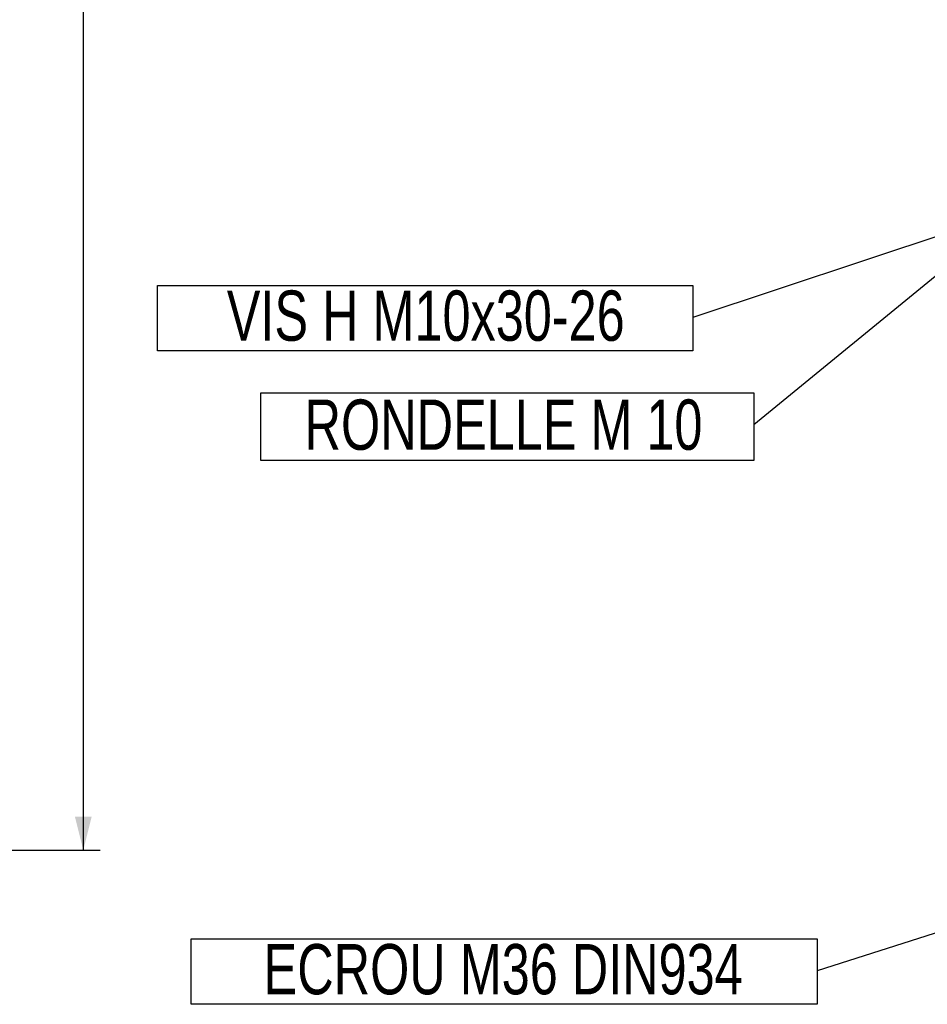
# Model space of a CAD drawing. Header units: millimetres. Extents: x 0 to 841, y 0 to 594.
# Tile 63 of 107: x 317 to 372, y 371 to 430. Entities that reach past the tile are written whole.
import ezdxf

# ---------------------------------------------------------------- set-up
doc = ezdxf.new("R2010")
doc.units = ezdxf.units.MM
doc.layers.add('COTES', color=1, linetype='Continuous')
doc.layers.add('NOTES', color=6, linetype='Continuous')
doc.styles.add('SLDTEXTSTYLE0', font='TXT', dxfattribs={"width": 0.75})
doc.dimstyles.new('SLDDIMSTYLE0', dxfattribs={"dimtxt": 2.5, "dimasz": 2, "dimexe": 0, "dimexo": 0.0625, "dimtad": 1, "dimlfac": 16, "dimrnd": 1e-09, "dimzin": 12, "dimdsep": 46, "dimtxsty": 'SLDTEXTSTYLE0', "dimsah": 1, "dimcen": 0.09, "dimadec": 0, "dimazin": 3, "dimtfac": 1, "dimtofl": 0, "dimtmove": 0, "dimatfit": 3, "dimfxl": 1, "dimfrac": 2, "dimtolj": 1, "dimtzin": 12, "dimarcsym": 0})
doc.dimstyles.new('SLDDIMSTYLE1', dxfattribs={"dimtxt": 0.18, "dimasz": 1, "dimexe": 0, "dimexo": 0.0625, "dimgap": 0, "dimtad": 0, "dimtih": 1, "dimtoh": 1, "dimdec": 0, "dimrnd": 1e-09, "dimzin": 0, "dimdsep": 46, "dimtxsty": 'Standard', "dimblk1": 'DOT', "dimblk2": 'DOT', "dimsah": 1, "dimcen": 0.09, "dimadec": 0, "dimazin": 0, "dimtfac": 1, "dimtdec": 0, "dimtofl": 0, "dimtmove": 0, "dimatfit": 3, "dimldrblk": 'DOT', "dimfxl": 1, "dimfrac": 2, "dimtolj": 1, "dimtzin": 0, "dimarcsym": 0})

# ---------------------------------------------------------------- blocks, each defined once
blk = doc.blocks.new('SW_NOTE_9')
at = {"layer": 'NOTES', "color": 0}
for p, q in [((-31.95, -1.988), (-31.95, 1.912)), ((-31.95, 1.912), (0, 1.912)), ((0, 1.912), (0, -1.988)), ((0, -1.988), (-31.95, -1.988))]:
    blk.add_line(p, q, dxfattribs=at)
at = {"layer": 'NOTES', "color": 0, "insert": (-15.94, 1.609), "char_height": 3, "attachment_point": 2, "style": 'SLDTEXTSTYLE0'}
blk.add_mtext('VIS H M10x30-26', dxfattribs=at)
blk = doc.blocks.new('_Dot')
at = {"color": 0, "linetype": 'ByBlock', "lineweight": -2}
blk.add_line((-0.5, 0), (-1, 0), dxfattribs=at)
at = {"color": 0, "linetype": 'ByBlock', "const_width": 0.5}
blk.add_lwpolyline([(-0.25, 0, 1), (0.25, 0, 1)], format="xyb", close=True, dxfattribs=at)
blk = doc.blocks.new('SW_NOTE_10')
at = {"layer": 'NOTES', "color": 0}
for p, q in [((-29.434, -2.113), (-29.434, 1.912)), ((-29.434, 1.912), (0, 1.912)), ((0, 1.912), (0, -2.113)), ((0, -2.113), (-29.434, -2.113))]:
    blk.add_line(p, q, dxfattribs=at)
at = {"layer": 'NOTES', "color": 0, "insert": (-14.945, 1.52), "char_height": 3, "attachment_point": 2, "style": 'SLDTEXTSTYLE0'}
blk.add_mtext('RONDELLE M 10', dxfattribs=at)
blk = doc.blocks.new('SW_NOTE_11')
at = {"layer": 'NOTES', "color": 0}
for p, q in [((-37.358, -1.988), (-37.358, 1.912)), ((-37.358, 1.912), (0, 1.912)), ((0, 1.912), (0, -1.988)), ((0, -1.988), (-37.358, -1.988))]:
    blk.add_line(p, q, dxfattribs=at)
at = {"layer": 'NOTES', "color": 0, "insert": (-18.74, 1.608), "char_height": 3, "attachment_point": 2, "style": 'SLDTEXTSTYLE0'}
blk.add_mtext('ECROU M36 DIN934', dxfattribs=at)
blk = doc.blocks.new('_D_13')
at = {"layer": 'COTES', "color": 1, "transparency": 16777216}
for p, q in [((299.297, 538.479), (322.232, 538.479)), ((321.232, 538.479), (321.232, 380.166)), ((299.297, 380.166), (322.232, 380.166))]:
    blk.add_line(p, q, dxfattribs=at)
for points in [[(321.232, 538.479), (320.732, 536.479), (321.732, 536.479)], [(321.232, 380.166), (321.732, 382.166), (320.732, 382.166)]]:
    blk.add_solid(points, dxfattribs=at)
at = {"layer": 'COTES', "color": 1, "transparency": 16777216, "insert": (318.009, 455.628), "char_height": 2.5, "attachment_point": 1, "rotation": 90, "style": 'SLDTEXTSTYLE0'}
blk.add_mtext('2533', dxfattribs=at)

msp = doc.modelspace()

# ---------------------------------------------------------------- block references
at = {"layer": 'NOTES', "color": 211}
for name, p in [('SW_NOTE_9', (357.61006, 411.94969)), ('SW_NOTE_10', (361.25786, 405.53459)), ('SW_NOTE_11', (365.03145, 372.95597))]:
    msp.add_blockref(name, p, dxfattribs=at)

# ---------------------------------------------------------------- dimensions: what is measured, and where the dimension line sits
at = {"layer": 'COTES', "color": 1}
dim = msp.add_linear_dim(base=(321.23182, 380.16649), p1=(298.29716, 538.47899), p2=(298.29716, 380.16649), angle=90, dimstyle='SLDDIMSTYLE0', dxfattribs=at)
dim.commit()
dim.dimension.update_dxf_attribs({"geometry": '_D_13', "text_midpoint": (321.23182, 459.32274), "dimtype": 160})

# ---------------------------------------------------------------- leaders
at = {"layer": 'NOTES', "color": 211}
for points in [[(374.16763, 417.45599), (357.61006, 411.94969)], [(374.42957, 416.33445), (361.25786, 405.53459)], [(378.02639, 377.13759), (365.03145, 372.95597)]]:
    msp.add_leader(points, dimstyle='SLDDIMSTYLE1', dxfattribs=at)

doc.saveas('drawing.dxf')
